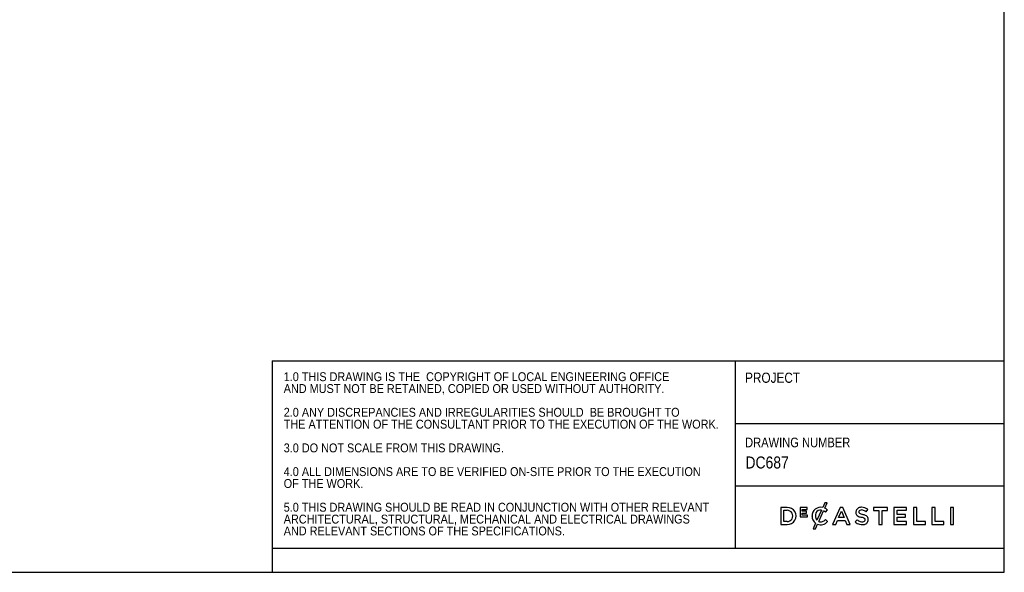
# Model space of a CAD drawing. Header units: millimetres. Extents: x 50 to 4150, y 15 to 2920.
# Tile 2 of 4: x 2100 to 4150, y 50 to 1200. Entities that reach past the tile are written whole.
import ezdxf

# ---------------------------------------------------------------- set-up
doc = ezdxf.new("R2010")
doc.units = ezdxf.units.MM
doc.header["$LTSCALE"] = 10
doc.linetypes.add('SLD-Solido', pattern=[0])
doc.layers.add('NOTE', color=3, linetype='SLD-Solido')
doc.layers.add('SCHIZZI', color=9, linetype='Continuous')
doc.styles.add('SLDTEXTSTYLE0', font='GOTHIC.TTF', dxfattribs={"width": 0.913})
doc.styles.add('SLDTEXTSTYLE1', font='GOTHIC.TTF', dxfattribs={"width": 0.86735})

# ---------------------------------------------------------------- blocks, each defined once
blk = doc.blocks.new('SW_NOTE_0')
at = {"layer": 'NOTE', "color": 0, "char_height": 18.521, "attachment_point": 1, "style": 'SLDTEXTSTYLE0'}
for s, insert in [('1.0 THIS DRAWING IS THE  COPYRIGHT OF LOCAL ENGINEERING OFFICE ', (0, 23.7)), ('AND MUST NOT BE RETAINED, COPIED OR USED WITHOUT AUTHORITY.', (0, -1)), ('2.0 ANY DISCREPANCIES AND IRREGULARITIES SHOULD  BE BROUGHT TO ', (0, -50.4)), ('THE ATTENTION OF THE CONSULTANT PRIOR TO THE EXECUTION OF THE WORK.', (0, -75.1)), ('3.0 DO NOT SCALE FROM THIS DRAWING.', (0, -124.5)), ('4.0 ALL DIMENSIONS ARE TO BE VERIFIED ON-SITE PRIOR TO THE EXECUTION ', (0, -173.9)), ('OF THE WORK.', (0, -198.6)), ('5.0 THIS DRAWING SHOULD BE READ IN CONJUNCTION WITH OTHER RELEVANT ', (0, -248)), ('ARCHITECTURAL, STRUCTURAL, MECHANICAL AND ELECTRICAL DRAWINGS ', (0, -272.7)), ('AND RELEVANT SECTIONS OF THE SPECIFICATIONS.', (0, -297.4))]:
    blk.add_mtext(s, dxfattribs=dict(at, insert=insert))

msp = doc.modelspace()

# ---------------------------------------------------------------- linework, layer by layer
at = {"layer": 'SCHIZZI', "color": 13, "true_color": 0xb45a5a}
for p, q in [((4150, 50), (4149.8, 2920)), ((2625.57, 490.29), (2625.57, 100.05)), ((2625.57, 490.29), (4149.98, 490.29)), ((3589.75, 490.29), (3589.75, 100.05)), ((3589.75, 359.49), (4149.98, 359.49)), ((3589.75, 229.84), (4149.99, 229.84)), ((3697.71, 184.93), (3684.53, 184.93)), ((3684.53, 184.93), (3684.53, 149.7)), ((3739.76, 184.68), (3725.01, 184.68)), ((3725.01, 184.68), (3725.01, 165.14)), ((3739.76, 180.86), (3739.76, 184.68)), ((3776.33, 194.29), (3772.09, 184.98)), ((3781.22, 194.29), (3776.33, 194.29)), ((3776.37, 183.63), (3781.22, 194.29)), ((3807.93, 185.18), (3792.44, 149.7)), ((3813.84, 185.18), (3807.93, 185.18)), ((3813.89, 185.07), (3813.84, 185.18)), ((3829.34, 149.7), (3813.89, 185.07)), ((3906.59, 184.93), (3877.93, 184.93)), ((3877.93, 184.93), (3877.93, 178.9)), ((3906.59, 178.9), (3906.59, 184.93)), ((3946.4, 184.93), (3920.19, 184.93)), ((3920.19, 184.93), (3920.19, 149.7)), ((3946.4, 179.1), (3946.4, 184.93)), ((3967.53, 184.93), (3961.04, 184.93)), ((3961.04, 184.93), (3961.04, 149.7)), ((3967.53, 155.63), (3967.53, 184.93)), ((4005.84, 184.93), (3999.36, 184.93)), ((3999.36, 184.93), (3999.36, 149.7)), ((4005.84, 155.63), (4005.84, 184.93)), ((4038.03, 184.93), (4038.03, 149.7)), ((4044.5, 184.93), (4038.03, 184.93)), ((4044.5, 149.7), (4044.5, 184.93)), ((3691.01, 155.63), (3691.01, 179)), ((3691.01, 179), (3697.71, 179)), ((3725.01, 165.14), (3739.9, 165.14)), ((3729.29, 176.9), (3729.29, 180.86)), ((3729.29, 180.86), (3739.76, 180.86)), ((3738.5, 176.9), (3729.29, 176.9)), ((3729.29, 173.07), (3738.5, 173.07)), ((3729.29, 168.97), (3729.29, 173.07)), ((3739.9, 168.97), (3729.29, 168.97)), ((3738.5, 173.07), (3738.5, 176.9)), ((3739.9, 165.14), (3739.9, 168.97)), ((3749.73, 167.14), (3749.73, 167.21)), ((3769.49, 179.42), (3759.92, 158.42)), ((3763.66, 155.89), (3773.74, 178.02)), ((3777.62, 175.13), (3781.78, 179.93)), ((3781.78, 179.93), (3781.66, 180.04)), ((3805.08, 163.9), (3810.79, 177.24)), ((3810.79, 177.24), (3816.55, 163.9)), ((3862.15, 176.09), (3865.64, 181)), ((3877.93, 178.9), (3889, 178.9)), ((3889, 178.9), (3889, 149.7)), ((3895.52, 149.7), (3895.52, 178.9)), ((3895.52, 178.9), (3906.59, 178.9)), ((3926.67, 170.38), (3926.67, 179.1)), ((3926.67, 179.1), (3946.4, 179.1)), ((3944.16, 170.38), (3926.67, 170.38)), ((3926.67, 164.55), (3944.16, 164.55)), ((3926.67, 155.53), (3926.67, 164.55)), ((3944.16, 164.55), (3944.16, 170.38)), ((3684.53, 149.7), (3697.71, 149.7)), ((3697.71, 155.63), (3691.01, 155.63)), ((3757.15, 152.35), (3751.87, 140.77)), ((3756.77, 140.77), (3761.1, 150.26)), ((3782.03, 155.46), (3777.86, 159.68)), ((3781.91, 155.34), (3782.03, 155.46)), ((3792.44, 149.7), (3799.1, 149.7)), ((3799.1, 149.7), (3802.68, 158.12)), ((3802.68, 158.12), (3818.94, 158.12)), ((3816.55, 163.9), (3805.08, 163.9)), ((3818.94, 158.12), (3822.48, 149.7)), ((3822.48, 149.7), (3829.34, 149.7)), ((3843.4, 159.51), (3839.49, 154.86)), ((3889, 149.7), (3895.52, 149.7)), ((3920.19, 149.7), (3946.65, 149.7)), ((3946.65, 155.53), (3926.67, 155.53)), ((3946.65, 149.7), (3946.65, 155.53)), ((3961.04, 149.7), (3985.86, 149.7)), ((3985.86, 155.63), (3967.53, 155.63)), ((3985.86, 149.7), (3985.86, 155.63)), ((3999.36, 149.7), (4024.18, 149.7)), ((4024.18, 155.63), (4005.84, 155.63)), ((4024.18, 149.7), (4024.18, 155.63)), ((4038.03, 149.7), (4044.5, 149.7)), ((3751.87, 140.77), (3756.77, 140.77)), ((2625.57, 100.05), (2625.57, 50.05)), ((2625.57, 100.05), (4150, 100.05)), ((50, 50), (4150, 50))]:
    msp.add_line(p, q, dxfattribs=at)
for centre, radius, start, end in [((3698.66, 167.31), 17.64, 266.90157, 93.09843), ((3767.8, 167.43), 18.07, 76.24523, 180.89091), ((3852.73, 170.47), 14.9, 89.50788, 114.63446), ((3853, 164.29), 21.08, 72.44471, 90.39732), ((3697.96, 167.31), 11.69, 268.76628, 91.23372), ((3768.19, 167.14), 18.46, 180, 233.25786), ((3770, 167.42), 13.52, 153.58432, 221.73663), ((3767.77, 168.53), 11.03, 81.04863, 153.58432), ((3764.83, 162.02), 18.31, 45.72598, 60.90731), ((3768.52, 166.33), 19, 45.71394, 65.58709), ((3852.17, 174.9), 11.36, 162.43966, 192.31941), ((3848.47, 173.89), 7.53, 190.78984, 232.66765), ((3850.62, 175.07), 9.84, 114.63446, 160.64301), ((3852.38, 179.01), 13.98, 232.66765, 251.27083), ((3851.13, 175.61), 3.91, 146.85935, 193.31029), ((3850.5, 175.46), 3.27, 193.31029, 230.56735), ((3851.84, 174.45), 5.17, 98.98092, 140.32353), ((3858.82, 195.31), 31.49, 249.70068, 255.51463), ((3853.53, 179.58), 8.38, 232.44778, 252.59774), ((3846.76, 148.65), 16.7, 73.32325, 75.51463), ((3852.84, 168.08), 11.62, 77.54474, 98.98092), ((3864.17, 208.83), 39.49, 250.55867, 257.31246), ((3856.86, 184.46), 20.51, 254.99999, 258.29329), ((3846.79, 135.84), 29.14, 70.27129, 78.29329), ((3851.29, 162.56), 17.35, 51.25781, 76.47292), ((3850.1, 144.68), 26.18, 64.63254, 78.09895), ((3852.15, 163.47), 22.12, 52.42183, 70.96437), ((3857.75, 159.57), 9.46, 28.77124, 67.85987), ((3855.32, 159.86), 11.54, 338.409, 21.69569), ((3767.8, 168.01), 18.97, 249.30365, 318.58458), ((3768, 166.8), 11.75, 248.28377, 285.8766), ((3766.71, 170.03), 15.21, 287.21436, 317.11848), ((3853.97, 170.77), 21.52, 227.67997, 255.77334), ((3855.09, 171.61), 16.83, 225.98856, 252.68232), ((3854.21, 171.72), 22.5, 255.77334, 272.44794), ((3854.28, 169.02), 14.11, 252.68232, 275.6739), ((3854.79, 164.05), 14.81, 271.47111, 299.92604), ((3855.14, 161.53), 6.57, 274.6813, 307.58878), ((3853.22, 153.23), 10.61, 58.43436, 71.28416), ((3857.01, 159.24), 3.51, 27.46177, 59.71525), ((3856.9, 159.04), 3.53, 309.48388, 346.59381), ((3856.22, 159.2), 4.23, 346.59381, 22.92671), ((3857.63, 159.12), 9.12, 299.92604, 337.37946)]:
    msp.add_arc(centre, radius, start, end, dxfattribs=at)

# ---------------------------------------------------------------- block references
at = {"layer": 'NOTE'}
msp.add_blockref('SW_NOTE_0', (2649.68, 442.7), dxfattribs=at)

# ---------------------------------------------------------------- texts
at = {"layer": 'NOTE', "attachment_point": 1, "style": 'SLDTEXTSTYLE1'}
for s, insert, char_height in [('PROJECT', (3610.26, 465.54), 21.167), ('DRAWING NUMBER', (3610.26, 330.25), 20), (' DC687', (3602.96, 291.05), 25)]:
    msp.add_mtext(s, dxfattribs=dict(at, insert=insert, char_height=char_height))

doc.saveas('drawing.dxf')
